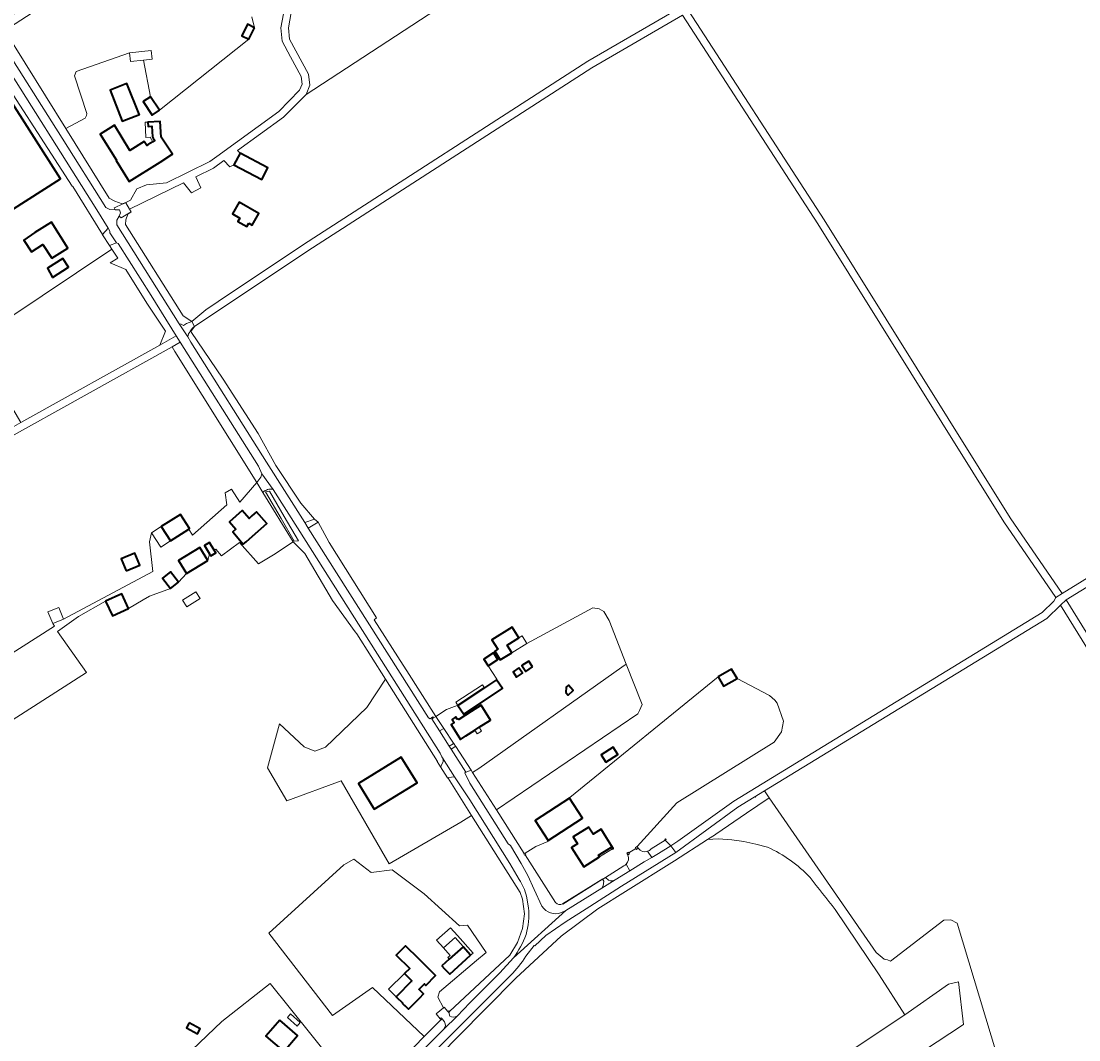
# Model space of a CAD drawing. Header units: metres. Extents: x 200176 to 205485, y 394066 to 399855.
# Tile 223 of 230: x 203496 to 203917, y 397611 to 398017. Entities that reach past the tile are written whole.
import ezdxf
from ezdxf.enums import TextEntityAlignment as Align

# ---------------------------------------------------------------- set-up
doc = ezdxf.new("R2010")
doc.units = ezdxf.units.M
doc.layers.get('0').update_dxf_attribs({"lineweight": 25})
for name, color, linetype, lineweight in [('B-WE-GR-BOS_GEMENGD-GV', 40, 'Continuous', 13), ('B-WE-GR-BOS_LOOF-GV', 40, 'Continuous', 13), ('B-WE-GR-BOS_NAALD-GV', 40, 'Continuous', 13), ('B-WE-GR-BOUWLAND-GV', 80, 'Continuous', 13), ('B-WE-GR-GRAS-GV', 60, 'Continuous', 13), ('B-WE-GW-TALUD_KRUIN-G', 90, 'Continuous', 18), ('B-WE-IE-MEUBILAIR_WEGMEUBILAIR-S', 7, 'Continuous', 25), ('B-WE-IE-TERREINAFSCHEIDING_KUNSTMATIG_HEKWERK-G', 20, 'IE-TERREINAFSCHEIDING-KUNSTMATIG', 18), ('B-WE-IE-TERREINAFSCHEIDING_KUNSTMATIG_MUUR-GV', 90, 'Continuous', 18), ('B-WE-OG-BEBOUWING-GV', 7, 'Continuous', 35), ('B-WE-OG-BEBOUWING-T18', 10, 'Continuous', 18), ('B-WE-OG-BEBOUWING_BASSIN-GV', 7, 'Continuous', 35), ('B-WE-OG-BEBOUWING_LUIFEL-GV', 7, 'Continuous', 18), ('B-WE-OG-BEBOUWING_SCHUUR-GV', 7, 'Continuous', 35), ('B-WE-OG-TERREIN_ERF-GV', 7, 'Continuous', 18), ('B-WE-OG-TOPOGRAFIE-T18', 10, 'Continuous', 18), ('B-WE-OG-WEG-GV', 7, 'Continuous', 18), ('B-WE-VH-VERHARDING_ASFALT-GV', 252, 'Continuous', 18), ('B-WE-VH-VERHARDING_BETONSTRAATSTEEN-GV', 252, 'Continuous', 18), ('B-WE-VH-VERHARDING_FUNDERING_ZAND-GV', 7, 'Continuous', 18), ('B-WE-VH-VERHARDING_HALFVERHARDING_GRIND-GV', 252, 'Continuous', 18), ('B-WE-VH-VERHARDING_STRAATBAKSTEEN-GV', 252, 'Continuous', 18)]:
    doc.layers.add(name, color=color, linetype=linetype, lineweight=lineweight)
doc.styles.add('NLCS-ISO-M20-T18', font='NLCS-ISO.ttf', dxfattribs={"height": 0.036})
doc.linetypes.add('IE-TERREINAFSCHEIDING-KUNSTMATIG', pattern='A,4,[82,NLCS.shx,S=0.75,R=90,X=0,Y=0],4,-2', length=10)

# ---------------------------------------------------------------- blocks, each defined once
blk = doc.blocks.new('SIE-WEG_SLAGBOOM-SO')
at = {"linetype": 'ByBlock', "lineweight": 18}
h = blk.add_hatch(color=0, dxfattribs=at)
h.dxf.hatch_style = 1
h.paths.add_polyline_path([(0, 0.5), (-1, 0.5), (-2, -0.5), (-1, -0.5)])
h.paths.add_polyline_path([(2, 0.5), (1, 0.5), (0, -0.5), (1, -0.5)])
at = {"color": 0, "linetype": 'ByBlock', "lineweight": 18}
blk.add_lwpolyline([(-2, 0.5), (2, 0.5), (2, -0.5), (-2, -0.5)], close=True, dxfattribs=at)
for points in [[(-2, -0.5), (-1, 0.5)], [(-1, -0.5), (0, 0.5)], [(0, -0.5), (1, 0.5)], [(1, -0.5), (2, 0.5)]]:
    blk.add_lwpolyline(points, dxfattribs=at)

msp = doc.modelspace()

# ---------------------------------------------------------------- linework, layer by layer
at = {"layer": 'B-WE-GR-BOS_GEMENGD-GV', "flags": 128}
for points in [[(203747.048, 397687.348), (203752.673, 397690.836), (203754.891, 397688.596), (203757.661, 397690.382), (203780.005, 397706.427), (203902.806, 397781.432), (203907.414, 397785.937), (203908.256, 397787.421), (203887.546, 397817.535), (203813.429, 397936.148), (203759.566, 398019.225), (203723.426, 397998.37), (203610.343, 397925.416), (203565.238, 397895.339), (203563.805, 397893.404), (203576.698, 397874.35), (203590.595, 397852.762), (203597.633, 397839.948), (203607.571, 397824.998), (203613.006, 397818.58), (203614.421, 397817.386), (203618.914, 397809.312), (203637.73, 397779.329), (203636.853, 397778.578), (203648.293, 397760.476), (203649.777, 397758.247), (203661.366, 397740.086), (203665.557, 397742.812), (203669.895, 397744.513), (203670.173, 397744.457), (203680.722, 397751.458), (203685.568, 397754.675), (203685.624, 397754.953), (203682.227, 397760.201), (203680.481, 397762.847), (203684.303, 397765.369), (203684.778, 397766.146), (203686.001, 397766.91), (203683.676, 397770.637), (203691.749, 397775.674), (203694.409, 397771.411), (203689.759, 397768.51), (203691.657, 397765.468), (203697.601, 397769.176), (203723.931, 397783.392), (203726.373, 397782.928), (203728.279, 397781.818), (203730.405, 397778.347), (203737.207, 397760.932), (203743.469, 397744.898), (203742.508, 397742.427), (203741.745, 397741.116), (203685.505, 397702.881), (203696.527, 397685.475), (203696.869, 397685.694), (203696.919, 397685.616), (203701.199, 397688.345), (203705.972, 397690.341), (203706.114, 397690.673), (203700.933, 397698.613), (203714.6, 397707.53)], [(203431.551, 397726.452), (203509.495, 397775.974), (203508.765, 397777.054), (203513.082, 397778.807), (203548.597, 397797.784), (203547.257, 397809.545), (203548.172, 397813.229), (203552.026, 397815.688), (203559.643, 397820.548), (203563.277, 397814.853), (203562.95, 397814.645), (203564.473, 397812.257), (203578.125, 397824.3), (203577.513, 397829.129), (203579.972, 397830.633), (203583.301, 397825.386), (203590.065, 397833.23), (203557.4, 397885.354), (203556.278, 397887.22), (203488.678, 397849.577)], [(203648.827, 397604.637), (203656.715, 397612.617), (203636.122, 397632.125), (203620.201, 397621.035), (203594.828, 397653.859), (203624.734, 397681.053), (203628.725, 397683.23), (203635.606, 397677.923), (203643.945, 397679.097), (203656.683, 397669.473), (203670.771, 397656.757), (203673.995, 397657.046), (203681.346, 397646.066), (203677.553, 397642.899), (203662.741, 397630.439), (203662.155, 397628.282), (203664.35, 397624.116), (203664.699, 397624.405), (203666.159, 397622.599), (203666.536, 397622.911), (203666.813, 397622.576), (203690.813, 397645.022), (203693.899, 397650.049), (203695.857, 397655.652), (203696.692, 397661.504), (203695.927, 397667.311), (203694.875, 397669.974), (203675.594, 397700.643), (203671.354, 397697.992), (203642.797, 397681.467), (203623.712, 397714.518), (203601.96, 397706.464), (203594.308, 397719.695), (203599.127, 397737.181), (203608.975, 397728.035), (203613.18, 397726.256), (203617.367, 397727.901), (203633.806, 397743.679), (203641.299, 397754.977), (203629.857, 397772.966), (203629.228, 397773.741), (203620.199, 397786.292), (203609.163, 397804.945), (203604.585, 397809.549), (203596.715, 397804.494), (203590.671, 397800.837), (203583.113, 397809.385), (203576.042, 397804.043), (203573.69, 397806.684), (203573.089, 397806.277), (203573.726, 397805.225), (203571.724, 397804.012), (203571.189, 397804.894), (203570.519, 397802.117), (203562.025, 397796.986), (203558.887, 397793.546), (203555.708, 397791.019), (203547.379, 397787.957), (203544.843, 397786.489), (203538.995, 397783.031), (203532.556, 397780.082), (203529.853, 397785.977), (203518.979, 397779.867), (203510.707, 397773.961), (203522.175, 397757.655), (203443.662, 397707.274)], [(203714.6, 397707.53), (203714.658, 397707.807), (203773.764, 397755.898), (203779.142, 397758.94), (203781.289, 397755.144), (203794.21, 397748.488), (203796.41, 397746.576), (203797.279, 397745.36), (203799.757, 397738.239), (203798.995, 397733.951), (203796.079, 397729.892), (203757.31, 397705.702), (203741.552, 397688.288), (203741.957, 397687.593)], [(203564.345, 397607.439), (203576.174, 397618.672), (203595.332, 397633.781), (203619.646, 397603.536)]]:
    msp.add_lwpolyline(points, dxfattribs=at)
for points in [[(203537.962, 397798.124), (203536.05, 397802.846), (203541.499, 397805.053), (203543.411, 397800.331)], [(203752.673, 397690.836), (203752.502, 397691.119), (203752.87, 397691.341), (203753.041, 397691.058)], [(203563.159, 397618.099), (203567.544, 397615.758), (203566.483, 397613.771), (203562.099, 397616.112)]]:
    msp.add_lwpolyline(points, close=True, dxfattribs=at)
at = {"layer": 'B-WE-GR-BOS_GEMENGD-GV'}
for points in [[(203741.957, 397687.593, 0.335106), (203745.683, 397686.417)], [(203745.683, 397686.417, 0.1297209), (203747.048, 397687.348)]]:
    msp.add_lwpolyline(points, format="xyb", dxfattribs=at)
at = {"layer": 'B-WE-GR-BOS_LOOF-GV', "flags": 128}
for points in [[(203729.9, 398066.272), (203609.661, 397987.725), (203600.744, 397978.662), (203582.418, 397965.351), (203583.372, 397964.36), (203594.482, 397958.446), (203592.013, 397953.807), (203580.903, 397959.721), (203579.312, 397958.877), (203576.959, 397961.386), (203572.85, 397958.401), (203565.809, 397954.96), (203567.703, 397950.577), (203564.087, 397948.55), (203560.819, 397952.521), (203539.38, 397942.043), (203539.972, 397941.038), (203540.004, 397940.984), (203538.739, 397940.071), (203537.954, 397937.825), (203537.759, 397935.949), (203560.715, 397899.516), (203564.218, 397897.294), (203569.79, 397902.007), (203574.683, 397905.254), (203608.698, 397927.925), (203721.862, 398000.931), (203757.913, 398021.735)], [(203489.73, 398013.189), (203514.033, 397974.106), (203521.692, 397978.321), (203522.275, 397979.322), (203522.417, 397980.107), (203517.392, 397995.178), (203518.141, 397996.871), (203539.399, 398004.244), (203547.96, 398005.149), (203548.325, 398001.698), (203544.966, 398001.343), (203547.736, 397986.8), (203551.309, 397981.414), (203586.84, 398009.697), (203584.062, 398011.097), (203586.374, 398015.685), (203589.152, 398014.285), (203588.069, 398018.622)]]:
    msp.add_lwpolyline(points, dxfattribs=at)
for points in [[(203586.909, 397936.464), (203586.117, 397935.081), (203582.537, 397937.129), (203583.329, 397938.513), (203580.341, 397940.223), (203582.964, 397944.807), (203590.807, 397940.319), (203588.184, 397935.735)], [(203531.644, 397920.74), (203534.76, 397922.568), (203532.381, 397926.181), (203490.46, 397898.056), (203483.628, 397894.053), (203477.364, 397888.711), (203490.603, 397866.443), (203496.124, 397857.157), (203551.382, 397887.927), (203553.744, 397893.46), (203546.25, 397904.617), (203537.861, 397917.976)]]:
    msp.add_lwpolyline(points, close=True, dxfattribs=at)
at = {"layer": 'B-WE-GR-BOS_NAALD-GV', "flags": 128}
for points in [[(203950.345, 398068.973), (203947.658, 398073.13), (203914.768, 398122.06), (203760.368, 398023.503), (203815.96, 397937.759), (203890.055, 397819.181), (203910.77, 397789.059), (203955.168, 397816.33), (204042.547, 397871.557), (204064.986, 397889.799), (204021.268, 397958.916), (203990.711, 398006.533)], [(203807.654, 397594.423), (203809.777, 397590.352), (203821.09, 397573.708), (203855, 397596.5), (203855.5, 397607), (203871.5, 397617.5), (203869.5, 397634.5), (203865.5, 397633.5), (203848.103, 397621.315)]]:
    msp.add_lwpolyline(points, close=True, dxfattribs=at)
for points in [[(203956.755, 397813.784), (203912.34, 397786.503), (203983.848, 397671.01)], [(203981.717, 397668.753), (203910.136, 397784.364), (203904.66, 397779.049), (203792.298, 397710.42), (203794.141, 397707.747), (203836.679, 397646.057), (203839.901, 397643.464), (203841.159, 397643.162), (203842.462, 397642.69), (203863.712, 397658.993), (203866.495, 397659.093), (203868.913, 397657.829), (203889.27, 397590.586)]]:
    msp.add_lwpolyline(points, dxfattribs=at)
at = {"layer": 'B-WE-GR-BOUWLAND-GV', "flags": 128}
for points in [[(203793.471, 397688.07), (203788.728, 397689.259), (203783.977, 397690.297), (203779.209, 397691.032), (203773.821, 397691.31), (203769.595, 397691.087), (203756.422, 397682.6), (203736.934, 397670.349), (203725.86, 397663.479), (203711.211, 397652.59), (203693.204, 397635.946), (203669.91, 397612.38), (203645.223, 397587.144), (203626.098, 397564.555), (203603.1, 397536.433)], [(203603.1, 397536.433), (203608.971, 397528.275), (203613.099, 397522.315), (203647.64, 397471.457), (203653.465, 397463.439), (203676.685, 397479.382), (203759.973, 397533.686), (203773.262, 397542.124), (203759.809, 397562.359), (203759.692, 397562.536), (203807.654, 397594.423), (203848.103, 397621.315), (203837.917, 397637.223), (203820.418, 397663.297)]]:
    msp.add_lwpolyline(points, dxfattribs=at)
at = {"layer": 'B-WE-GR-BOUWLAND-GV'}
for points in [[(203810.435, 397676.015, 0.0942278), (203793.471, 397688.07)], [(203820.418, 397663.297, -0.0118109), (203810.435, 397676.015)]]:
    msp.add_lwpolyline(points, format="xyb", dxfattribs=at)
at = {"layer": 'B-WE-GR-GRAS-GV', "flags": 128}
for points in [[(203707.484, 398101.911), (203663.839, 398083.855), (203662.868, 398083.947), (203662.279, 398084.29), (203646.913, 398114.322), (203601.201, 398085.232), (203605.478, 398078.572), (203599.007, 398074.416), (203604.287, 398064.319), (203603.914, 398058.136), (203603.102, 398051.699), (203605.465, 398045.546), (203605.61, 398031.042), (203602.657, 398014.283), (203603.103, 398009.766), (203610.639, 397995.766), (203611.15, 397991.394), (203609.661, 397987.725), (203729.9, 398066.272)], [(203606.688, 397809.985), (203601.009, 397819.687), (203595.101, 397829.78), (203593.51, 397829.448), (203599.69, 397818.913), (203604.969, 397809.914)], [(203737.207, 397760.932), (203735.449, 397759.651), (203678.506, 397719.435), (203675.987, 397717.717), (203685.505, 397702.881), (203741.745, 397741.116), (203742.508, 397742.427), (203743.469, 397744.898)]]:
    msp.add_lwpolyline(points, close=True, dxfattribs=at)
for points in [[(203889.27, 397590.586), (203868.913, 397657.829), (203866.495, 397659.093), (203863.712, 397658.993), (203842.462, 397642.69), (203841.159, 397643.162), (203839.901, 397643.464), (203836.679, 397646.057), (203794.141, 397707.747), (203785.057, 397701.591), (203772.864, 397693.194), (203772.717, 397693.098), (203769.595, 397691.087), (203773.821, 397691.31), (203779.209, 397691.032), (203783.977, 397690.297), (203788.728, 397689.259), (203793.471, 397688.07)], [(203820.418, 397663.297), (203837.917, 397637.223), (203848.103, 397621.315), (203865.5, 397633.5), (203869.5, 397634.5), (203871.5, 397617.5), (203855.5, 397607)]]:
    msp.add_lwpolyline(points, dxfattribs=at)
at = {"layer": 'B-WE-GR-GRAS-GV'}
for points in [[(203793.471, 397688.07, -0.0942278), (203810.435, 397676.015)], [(203810.435, 397676.015, 0.0118109), (203820.418, 397663.297)]]:
    msp.add_lwpolyline(points, format="xyb", dxfattribs=at)
at = {"layer": 'B-WE-GW-TALUD_KRUIN-G', "flags": 128}
msp.add_lwpolyline([(203595.101, 397829.78), (203593.51, 397829.448), (203599.69, 397818.913), (203604.969, 397809.914), (203606.688, 397809.985)], dxfattribs=at)
at = {"layer": 'B-WE-IE-TERREINAFSCHEIDING_KUNSTMATIG_HEKWERK-G', "flags": 128}
for points in [[(203592.491, 397829.287), (203590.065, 397833.23)], [(203592.491, 397829.287), (203604.585, 397809.549)], [(203629.857, 397772.966), (203641.299, 397754.977)], [(203663.168, 397720.032), (203661.833, 397722.109), (203662.003, 397722.216), (203641.299, 397754.977)], [(203664.594, 397735.302), (203668.393, 397729.46)], [(203668.279, 397729.242), (203668.461, 397729.356)], [(203668.393, 397729.46), (203668.461, 397729.356)], [(203668.461, 397729.356), (203668.513, 397729.276)], [(203669.188, 397728.266), (203669.235, 397728.194)], [(203669.235, 397728.194), (203669.308, 397728.081)], [(203669.308, 397728.081), (203675.384, 397718.657)], [(203665.984, 397715.649), (203663.168, 397720.032)], [(203666.365, 397715.741), (203665.984, 397715.649)], [(203675.594, 397700.643), (203666.266, 397715.545), (203666.109, 397715.455), (203665.984, 397715.649)], [(203752.673, 397690.836), (203747.048, 397687.348)], [(203696.904, 397684.962), (203709.011, 397666.016)], [(203737.867, 397684.863), (203737.825, 397684.963)], [(203728.87, 397676), (203736.271, 397680.629)], [(203711.84, 397665.443), (203727.803, 397675.443), (203727.856, 397675.358)], [(203727.728, 397675.278), (203711.89, 397665.357), (203711.84, 397665.443)], [(203727.856, 397675.358), (203727.728, 397675.278)]]:
    msp.add_lwpolyline(points, dxfattribs=at)
at = {"layer": 'B-WE-IE-TERREINAFSCHEIDING_KUNSTMATIG_HEKWERK-G'}
for points in [[(203745.683, 397686.417, -0.335106), (203741.957, 397687.593)], [(203747.048, 397687.348, -0.1297209), (203745.683, 397686.417)], [(203737.153, 397681.286, -0.0814753), (203736.271, 397680.629)], [(203737.867, 397684.863, -0.2927578), (203737.153, 397681.286)], [(203709.011, 397666.016, 0.3390413), (203711.84, 397665.443)]]:
    msp.add_lwpolyline(points, format="xyb", dxfattribs=at)
at = {"layer": 'B-WE-IE-TERREINAFSCHEIDING_KUNSTMATIG_MUUR-GV', "flags": 128}
for points in [[(203752.673, 397690.836), (203753.041, 397691.058), (203752.87, 397691.341), (203752.502, 397691.119)], [(203696.919, 397685.616), (203696.869, 397685.694), (203696.527, 397685.475), (203696.334, 397685.351), (203696.677, 397684.816), (203696.904, 397684.962), (203697.212, 397685.159)], [(203737.825, 397684.963), (203738.508, 397685.388), (203738.268, 397685.773), (203738.083, 397686.07), (203737.401, 397685.645)], [(203741.038, 397687.574), (203741.263, 397687.189), (203741.957, 397687.593), (203741.552, 397688.288), (203740.858, 397687.883)], [(203711.84, 397665.443), (203711.89, 397665.357), (203727.728, 397675.278), (203727.856, 397675.358), (203727.803, 397675.443)], [(203666.813, 397622.576), (203666.536, 397622.911), (203666.159, 397622.599), (203666.32, 397622.405), (203666.471, 397622.222), (203666.848, 397622.534)], [(203663.117, 397619.732), (203663.426, 397619.407), (203663.468, 397619.363), (203663.837, 397619.714), (203663.644, 397619.917), (203663.486, 397620.083)]]:
    msp.add_lwpolyline(points, close=True, dxfattribs=at)
at = {"layer": 'B-WE-OG-BEBOUWING-GV', "flags": 128}
for points in [[(203589.152, 398014.285), (203586.374, 398015.685), (203584.062, 398011.097), (203586.84, 398009.697)], [(203425.041, 397970.322), (203457.45, 397919.461), (203511.823, 397954.082), (203479.374, 398004.952)], [(203531.88, 397974.549), (203527.618, 397971.934), (203534.119, 397961.527), (203534.025, 397961.469), (203539.173, 397953.078), (203551.589, 397960.696), (203556.264, 397963.86), (203556.465, 397963.996), (203551.952, 397970.664), (203551.583, 397976.968), (203546.686, 397976.681), (203546.784, 397974.998), (203548.278, 397975.085), (203548.527, 397970.83), (203548.813, 397970.372), (203549.445, 397969.359), (203548.664, 397968.872), (203546.829, 397967.729), (203546.219, 397967.349), (203545.241, 397968.943), (203539.536, 397965.443), (203533.383, 397975.471)], [(203583.372, 397964.36), (203580.903, 397959.721), (203592.013, 397953.807), (203594.482, 397958.446)], [(203586.909, 397936.464), (203588.184, 397935.735), (203590.807, 397940.319), (203582.964, 397944.807), (203580.341, 397940.223), (203583.329, 397938.513), (203582.537, 397937.129), (203586.117, 397935.081)], [(203508.385, 397922.486), (203514.834, 397926.571), (203508.304, 397936.878), (203501.714, 397932.703), (203497.212, 397929.763), (203500.276, 397925.071), (203504.778, 397928.01)], [(203508.706, 397914.894), (203515.013, 397918.919), (203512.773, 397922.429), (203506.751, 397918.586)], [(203552.026, 397815.688), (203555.66, 397809.993), (203562.95, 397814.645), (203563.277, 397814.853), (203559.643, 397820.548)], [(203585.815, 397809.667), (203588.279, 397811.849), (203594.043, 397816.953), (203589.97, 397821.553), (203588.098, 397819.896), (203587.035, 397818.955), (203584.284, 397822.062), (203579.239, 397817.594), (203581.673, 397814.66), (203580.501, 397813.564), (203584.608, 397808.618)], [(203573.089, 397806.277), (203571.255, 397809.304), (203569.253, 397808.091), (203571.189, 397804.894), (203571.724, 397804.012), (203573.726, 397805.225)], [(203537.962, 397798.124), (203543.411, 397800.331), (203541.499, 397805.053), (203536.05, 397802.846)], [(203570.519, 397802.117), (203567.36, 397807.347), (203558.866, 397802.216), (203562.025, 397796.986)], [(203529.853, 397785.977), (203532.556, 397780.082), (203538.995, 397783.031), (203536.292, 397788.926)], [(203691.657, 397765.468), (203689.759, 397768.51), (203694.409, 397771.411), (203691.749, 397775.674), (203683.676, 397770.637), (203686.001, 397766.91), (203684.778, 397766.146), (203687.01, 397762.568)], [(203684.303, 397765.369), (203680.481, 397762.847), (203682.227, 397760.201), (203686.049, 397762.724)], [(203699.868, 397759.785), (203698.386, 397762.118), (203695.649, 397760.38), (203697.131, 397758.046)], [(203694.388, 397759.404), (203692.08, 397757.864), (203693.498, 397755.738), (203695.807, 397757.278)], [(203670.173, 397744.457), (203672.508, 397740.938), (203687.903, 397751.156), (203685.568, 397754.675), (203680.722, 397751.458)], [(203713.126, 397749.634), (203714.01, 397748.611), (203716.059, 397750.381), (203714.174, 397752.564), (203713.226, 397751.745)], [(203675.469, 397742.071), (203670.445, 397738.824), (203670.201, 397739.201), (203669.907, 397739.011), (203669.342, 397739.884), (203667.856, 397738.923), (203668.66, 397737.68), (203667.401, 397736.865), (203671.207, 397730.983), (203673.306, 397732.341), (203676.831, 397734.621), (203678.636, 397735.786), (203683.126, 397738.648), (203679.375, 397744.552)], [(203636.743, 397703.139), (203653.902, 397713.722), (203647.605, 397723.932), (203630.526, 397713.398)], [(203706.114, 397690.673), (203719.782, 397699.59), (203714.6, 397707.53), (203700.933, 397698.613)], [(203729.344, 397691.798), (203727.192, 397695.265), (203723.961, 397693.232), (203722.427, 397695.675), (203722.248, 397695.959), (203716.054, 397692.114), (203717.774, 397689.343), (203715.43, 397687.866), (203720.231, 397680.232), (203726.513, 397684.157), (203726.089, 397684.836), (203731.331, 397688.089), (203731.751, 397687.408), (203731.981, 397687.55)], [(203654.719, 397631.444), (203654.698, 397631.465), (203656.805, 397633.6), (203656.826, 397633.58), (203657.367, 397633.045), (203661.23, 397636.96), (203654.524, 397643.578), (203649.294, 397648.739), (203645.604, 397645), (203650.984, 397639.726), (203648.907, 397637.705), (203651.828, 397634.822), (203645.613, 397628.464), (203648.212, 397625.902), (203648.092, 397625.781), (203648.946, 397624.938), (203649.066, 397625.059), (203650.518, 397623.626), (203654.966, 397628.135), (203656.499, 397629.688)], [(203663.756, 397640.854), (203664.839, 397639.662), (203666.856, 397637.442), (203675.209, 397645.032), (203672.2, 397648.4), (203666.72, 397643.503)], [(203563.159, 397618.099), (203562.099, 397616.112), (203566.483, 397613.771), (203567.544, 397615.758)], [(203599.203, 397619.146), (203593.697, 397612.748), (203600.761, 397606.67), (203606.266, 397613.069)]]:
    msp.add_lwpolyline(points, close=True, dxfattribs=at)
at = {"layer": 'B-WE-OG-BEBOUWING_BASSIN-GV', "flags": 128}
msp.add_lwpolyline([(203543.262, 397979.834), (203538.284, 397992.052), (203531.705, 397989.371), (203536.424, 397977.048), (203543.281, 397979.786)], close=True, dxfattribs=at)
at = {"layer": 'B-WE-OG-BEBOUWING_LUIFEL-GV', "flags": 128}
for points in [[(203544.966, 398001.343), (203548.325, 398001.698), (203547.96, 398005.149), (203539.399, 398004.244), (203539.764, 398000.793)], [(203548.527, 397970.83), (203548.278, 397975.085), (203546.784, 397974.998), (203546.686, 397976.681), (203545.553, 397976.615), (203545.904, 397970.615), (203547.519, 397970.709), (203548.664, 397968.872), (203549.445, 397969.359), (203548.813, 397970.372)], [(203548.172, 397813.229), (203551.806, 397807.534), (203555.66, 397809.993), (203552.026, 397815.688)], [(203560.518, 397786.366), (203562.192, 397783.732), (203567.489, 397787.096), (203565.815, 397789.731)], [(203513.082, 397778.807), (203511.195, 397783.468), (203506.878, 397781.715), (203508.765, 397777.054)], [(203695.703, 397772.218), (203694.409, 397771.411), (203689.759, 397768.51), (203691.657, 397765.468), (203697.601, 397769.176)], [(203670.173, 397744.457), (203680.722, 397751.458), (203679.887, 397752.716), (203669.338, 397745.715)], [(203676.831, 397734.621), (203677.768, 397733.146), (203679.581, 397734.297), (203678.636, 397735.786)], [(203731.331, 397688.089), (203726.089, 397684.836), (203726.513, 397684.157), (203731.751, 397687.408)], [(203669.096, 397652.096), (203672.294, 397648.483), (203672.2, 397648.4), (203675.209, 397645.032), (203676.191, 397645.909), (203669.968, 397652.875), (203667.171, 397656.007), (203661.635, 397651.061), (203664.397, 397647.938)], [(203669.096, 397652.096), (203664.397, 397647.938), (203667.006, 397644.989), (203666.104, 397644.191), (203666.72, 397643.503), (203672.2, 397648.4), (203672.294, 397648.483)], [(203651.828, 397634.822), (203648.907, 397637.705), (203642.533, 397631.501), (203645.613, 397628.464)], [(203602.226, 397620.219), (203606.135, 397616.856), (203607.378, 397618.3), (203603.469, 397621.664)]]:
    msp.add_lwpolyline(points, close=True, dxfattribs=at)
at = {"layer": 'B-WE-OG-BEBOUWING_SCHUUR-GV', "flags": 128}
for points in [[(203551.309, 397981.414), (203547.736, 397986.8), (203544.826, 397984.869), (203548.399, 397979.484)], [(203558.887, 397793.546), (203555.642, 397797.628), (203552.463, 397795.101), (203555.708, 397791.019)], [(203773.764, 397755.898), (203775.911, 397752.102), (203781.289, 397755.144), (203779.142, 397758.94)], [(203728.986, 397721.923), (203733.806, 397724.915), (203732.001, 397727.823), (203727.181, 397724.831)]]:
    msp.add_lwpolyline(points, close=True, dxfattribs=at)
at = {"layer": 'B-WE-OG-TERREIN_ERF-GV', "flags": 128}
for points in [[(203588.069, 398018.622), (203589.152, 398014.285), (203586.84, 398009.697), (203551.309, 397981.414), (203547.736, 397986.8), (203544.966, 398001.343), (203548.325, 398001.698), (203547.96, 398005.149), (203539.399, 398004.244), (203518.141, 397996.871), (203517.392, 397995.178), (203522.417, 397980.107), (203522.275, 397979.322), (203521.692, 397978.321), (203514.033, 397974.106), (203531.239, 397946.435), (203533.527, 397945.173), (203536.418, 397944.175), (203537.851, 397944.635), (203539.777, 397945.576), (203542.213, 397950.164), (203546.061, 397951.696), (203554.101, 397952.577), (203571.298, 397960.982), (203574.148, 397963.052), (203598.78, 397980.943), (203607.105, 397989.405), (203608.081, 397991.81), (203607.726, 397994.849), (203603.514, 398002.673), (203600.176, 398008.873), (203599.643, 398014.281), (203601.182, 398022.63)], [(203490.46, 397898.056), (203532.381, 397926.181), (203531.426, 397927.63), (203528.601, 397931.875), (203528.575, 397931.917), (203516.84, 397951.104), (203516.47, 397951.224), (203481.688, 398004.766)], [(203443.662, 397707.274), (203522.175, 397757.655), (203510.707, 397773.961), (203518.979, 397779.867), (203529.853, 397785.977), (203536.292, 397788.926), (203538.995, 397783.031), (203544.843, 397786.489), (203547.379, 397787.957), (203555.708, 397791.019), (203558.887, 397793.546), (203562.025, 397796.986), (203558.866, 397802.216), (203567.36, 397807.347), (203570.519, 397802.117), (203571.189, 397804.894), (203569.253, 397808.091), (203571.255, 397809.304), (203573.089, 397806.277), (203573.69, 397806.684), (203576.042, 397804.043), (203583.113, 397809.385), (203590.671, 397800.837), (203596.715, 397804.494), (203604.585, 397809.549), (203592.491, 397829.287), (203590.065, 397833.23), (203583.301, 397825.386), (203579.972, 397830.633), (203577.513, 397829.129), (203578.125, 397824.3), (203564.473, 397812.257), (203562.95, 397814.645), (203555.66, 397809.993), (203552.026, 397815.688), (203548.172, 397813.229), (203547.257, 397809.545), (203548.597, 397797.784), (203513.082, 397778.807), (203508.765, 397777.054), (203509.495, 397775.974), (203431.551, 397726.452)], [(203737.867, 397684.863), (203737.825, 397684.963), (203737.401, 397685.645), (203738.083, 397686.07), (203738.268, 397685.773), (203741.038, 397687.574), (203740.858, 397687.883), (203741.552, 397688.288), (203757.31, 397705.702), (203796.079, 397729.892), (203798.995, 397733.951), (203799.757, 397738.239), (203797.279, 397745.36), (203796.41, 397746.576), (203794.21, 397748.488), (203781.289, 397755.144), (203779.142, 397758.94), (203773.764, 397755.898)], [(203773.764, 397755.898), (203714.658, 397707.807), (203714.6, 397707.53), (203719.782, 397699.59), (203706.114, 397690.673), (203705.972, 397690.341), (203701.199, 397688.345), (203696.919, 397685.616), (203697.212, 397685.159), (203696.904, 397684.962), (203709.011, 397666.016)], [(203711.84, 397665.443), (203727.803, 397675.443), (203727.856, 397675.358), (203728.87, 397676), (203736.271, 397680.629)], [(203619.646, 397603.536), (203595.332, 397633.781), (203576.174, 397618.672), (203564.345, 397607.439)]]:
    msp.add_lwpolyline(points, dxfattribs=at)
for points in [[(203425.041, 397970.322), (203479.374, 398004.952), (203511.823, 397954.082), (203457.45, 397919.461)], [(203543.262, 397979.834), (203543.281, 397979.786), (203536.424, 397977.048), (203531.705, 397989.371), (203538.284, 397992.052)], [(203551.589, 397960.696), (203539.173, 397953.078), (203534.025, 397961.469), (203534.119, 397961.527), (203527.618, 397971.934), (203531.88, 397974.549), (203533.383, 397975.471), (203539.536, 397965.443), (203545.241, 397968.943), (203546.219, 397967.349), (203546.829, 397967.729), (203548.664, 397968.872), (203549.445, 397969.359), (203548.813, 397970.372), (203548.527, 397970.83), (203548.278, 397975.085), (203546.784, 397974.998), (203546.686, 397976.681), (203551.583, 397976.968), (203551.952, 397970.664), (203556.465, 397963.996), (203556.264, 397963.86)], [(203501.714, 397932.703), (203508.304, 397936.878), (203514.834, 397926.571), (203508.385, 397922.486), (203504.778, 397928.01), (203500.276, 397925.071), (203497.212, 397929.763)], [(203506.751, 397918.586), (203512.773, 397922.429), (203515.013, 397918.919), (203508.706, 397914.894)], [(203588.279, 397811.849), (203585.815, 397809.667), (203584.608, 397808.618), (203580.501, 397813.564), (203581.673, 397814.66), (203579.239, 397817.594), (203584.284, 397822.062), (203587.035, 397818.955), (203588.098, 397819.896), (203589.97, 397821.553), (203594.043, 397816.953)], [(203675.987, 397717.717), (203678.506, 397719.435), (203735.449, 397759.651), (203737.207, 397760.932), (203730.405, 397778.347), (203728.279, 397781.818), (203726.373, 397782.928), (203723.931, 397783.392), (203697.601, 397769.176), (203691.657, 397765.468), (203687.01, 397762.568), (203684.778, 397766.146), (203684.303, 397765.369), (203686.049, 397762.724), (203682.227, 397760.201), (203685.624, 397754.953), (203685.568, 397754.675), (203687.903, 397751.156), (203672.508, 397740.938), (203670.173, 397744.457), (203669.895, 397744.513), (203665.557, 397742.812), (203661.366, 397740.086), (203664.594, 397735.302), (203668.393, 397729.46), (203668.461, 397729.356), (203668.513, 397729.276), (203669.188, 397728.266), (203669.235, 397728.194), (203669.308, 397728.081), (203675.384, 397718.657)], [(203699.868, 397759.785), (203697.131, 397758.046), (203695.649, 397760.38), (203698.386, 397762.118)], [(203694.388, 397759.404), (203695.807, 397757.278), (203693.498, 397755.738), (203692.08, 397757.864)], [(203641.299, 397754.977), (203633.806, 397743.679), (203617.367, 397727.901), (203613.18, 397726.256), (203608.975, 397728.035), (203599.127, 397737.181), (203594.308, 397719.695), (203601.96, 397706.464), (203623.712, 397714.518), (203642.797, 397681.467), (203671.354, 397697.992), (203675.594, 397700.643), (203666.266, 397715.545), (203666.109, 397715.455), (203665.984, 397715.649), (203663.168, 397720.032), (203661.833, 397722.109), (203662.003, 397722.216)], [(203713.126, 397749.634), (203713.226, 397751.745), (203714.174, 397752.564), (203716.059, 397750.381), (203714.01, 397748.611)], [(203673.306, 397732.341), (203671.207, 397730.983), (203667.401, 397736.865), (203668.66, 397737.68), (203667.856, 397738.923), (203669.342, 397739.884), (203669.907, 397739.011), (203670.201, 397739.201), (203670.445, 397738.824), (203675.469, 397742.071), (203679.375, 397744.552), (203683.126, 397738.648), (203678.636, 397735.786), (203676.831, 397734.621)], [(203636.743, 397703.139), (203630.526, 397713.398), (203647.605, 397723.932), (203653.902, 397713.722)], [(203727.192, 397695.265), (203729.344, 397691.798), (203731.981, 397687.55), (203731.751, 397687.408), (203731.331, 397688.089), (203726.089, 397684.836), (203726.513, 397684.157), (203720.231, 397680.232), (203715.43, 397687.866), (203717.774, 397689.343), (203716.054, 397692.114), (203722.248, 397695.959), (203722.427, 397695.675), (203723.961, 397693.232)], [(203663.426, 397619.407), (203663.117, 397619.732), (203661.49, 397621.753), (203664.35, 397624.116), (203662.155, 397628.282), (203662.741, 397630.439), (203677.553, 397642.899), (203681.346, 397646.066), (203673.995, 397657.046), (203670.771, 397656.757), (203656.683, 397669.473), (203643.945, 397679.097), (203635.606, 397677.923), (203628.725, 397683.23), (203624.734, 397681.053), (203594.828, 397653.859), (203620.201, 397621.035), (203636.122, 397632.125), (203656.715, 397612.617)], [(203656.826, 397633.58), (203656.805, 397633.6), (203654.698, 397631.465), (203654.719, 397631.444), (203656.499, 397629.688), (203654.966, 397628.135), (203650.518, 397623.626), (203649.066, 397625.059), (203648.946, 397624.938), (203648.092, 397625.781), (203648.212, 397625.902), (203645.613, 397628.464), (203651.828, 397634.822), (203648.907, 397637.705), (203650.984, 397639.726), (203645.604, 397645), (203649.294, 397648.739), (203654.524, 397643.578), (203661.23, 397636.96), (203657.367, 397633.045)], [(203664.839, 397639.662), (203663.756, 397640.854), (203666.72, 397643.503), (203672.2, 397648.4), (203675.209, 397645.032), (203666.856, 397637.442)], [(203599.203, 397619.146), (203606.266, 397613.069), (203600.761, 397606.67), (203593.697, 397612.748)]]:
    msp.add_lwpolyline(points, close=True, dxfattribs=at)
at = {"layer": 'B-WE-OG-TERREIN_ERF-GV'}
for points in [[(203736.271, 397680.629, 0.0814753), (203737.153, 397681.286)], [(203737.153, 397681.286, 0.2927578), (203737.867, 397684.863)], [(203709.011, 397666.016, 0.3390413), (203711.84, 397665.443)]]:
    msp.add_lwpolyline(points, format="xyb", dxfattribs=at)
at = {"layer": 'B-WE-OG-WEG-GV', "flags": 128}
for points in [[(203487.111, 398010.333), (203512.526, 397970.244), (203529.94, 397942.687), (203531.532, 397941.922), (203533.599, 397941.74), (203533.56, 397942.063), (203533.307, 397942.53), (203533.676, 397942.73), (203536.41, 397944.066), (203537.922, 397944.515), (203537.851, 397944.635), (203536.418, 397944.175), (203533.527, 397945.173), (203531.239, 397946.435), (203514.033, 397974.106), (203489.73, 398013.189), (203508.813, 398025.655), (203538.862, 398045.213), (203571.593, 398066.315), (203582.33, 398073.387), (203579.946, 398076.214), (203508.888, 398029.994), (203492.7, 398019.451)], [(203319.378, 397907.949), (203308.662, 397900.362), (203307.964, 397898.397), (203308.057, 397897.58), (203308.454, 397897.066), (203313.102, 397890.373), (203314.185, 397889.28), (203315.504, 397888.588), (203316.797, 397888.21), (203316.997, 397888.091), (203321.054, 397907.067), (203357.243, 397929.73), (203358.535, 397930.505), (203440.791, 397983.095), (203447.328, 397987.181), (203477.081, 398005.529), (203481.688, 398004.766), (203516.47, 397951.224), (203516.84, 397951.104), (203528.575, 397931.917), (203530.898, 397934.428), (203526.373, 397941.767), (203485.662, 398005.991)], [(203562.52, 397891.183), (203563.797, 397889.073), (203593.89, 397841.369), (203609.152, 397817.297), (203613.006, 397818.58), (203607.571, 397824.998), (203597.633, 397839.948), (203590.595, 397852.762), (203576.698, 397874.35), (203563.805, 397893.404), (203565.238, 397895.339)], [(203592.491, 397829.287), (203604.585, 397809.549), (203609.163, 397804.945), (203620.199, 397786.292), (203629.228, 397773.741)], [(203629.228, 397773.741), (203629.857, 397772.966), (203641.299, 397754.977), (203662.003, 397722.216), (203661.833, 397722.109), (203663.168, 397720.032), (203663.417, 397720.416), (203664.306, 397722.122), (203664.291, 397722.888), (203664.057, 397723.618), (203663.777, 397724.07), (203663.09, 397725.47), (203607.218, 397813.735), (203596.553, 397830.411)], [(203694.554, 397675.19), (203690.796, 397681.616), (203674.828, 397706.922), (203668.808, 397716.002), (203666.365, 397715.741), (203665.984, 397715.649), (203666.109, 397715.455), (203666.266, 397715.545), (203675.594, 397700.643), (203694.875, 397669.974), (203695.927, 397667.311), (203696.692, 397661.504), (203695.857, 397655.652), (203693.899, 397650.049), (203690.813, 397645.022), (203666.813, 397622.576), (203666.848, 397622.534), (203666.471, 397622.222), (203666.963, 397620.833)], [(203675.384, 397718.657), (203673.342, 397717.967), (203672.93, 397717.681), (203674.906, 397713.537), (203690.217, 397689.316), (203691.025, 397688.724), (203695.357, 397681.504), (203698.008, 397676.717), (203700.466, 397671.267), (203703.616, 397664.553)], [(203709.011, 397666.016), (203696.904, 397684.962), (203696.677, 397684.816), (203696.334, 397685.351), (203696.527, 397685.475), (203685.505, 397702.881), (203675.987, 397717.717), (203675.384, 397718.657)], [(203645.223, 397587.144), (203669.91, 397612.38), (203693.204, 397635.946), (203711.211, 397652.59), (203725.86, 397663.479), (203736.934, 397670.349), (203756.422, 397682.6), (203769.595, 397691.087), (203772.717, 397693.098), (203772.864, 397693.194), (203785.057, 397701.591), (203794.141, 397707.747), (203792.298, 397710.42), (203781.674, 397703.931), (203756.942, 397685.888), (203735.325, 397672.49), (203722.647, 397664.483), (203712.816, 397658.182), (203705.183, 397652.908), (203700.734, 397648.732), (203700.486, 397648.861), (203697.245, 397644.606)], [(203711.339, 397662.034), (203713.155, 397662.889), (203727.458, 397671.727), (203727.92, 397672.695), (203728.233, 397674.474), (203727.728, 397675.278), (203711.89, 397665.357), (203711.84, 397665.443)], [(203698.305, 397663.848), (203697.486, 397668.553)], [(203669.779, 397620.833), (203674.892, 397626.061), (203681.296, 397632.436), (203686.827, 397638.016), (203692.215, 397644.039)], [(203691.146, 397637.014), (203669.719, 397615.655), (203647.225, 397592.998)], [(203664.779, 397618.458), (203663.837, 397619.714), (203663.468, 397619.363), (203663.426, 397619.407), (203656.715, 397612.617), (203648.827, 397604.637), (203632.659, 397588.524), (203630.009, 397585.883), (203633.083, 397584.479), (203633.748, 397584.39), (203636.47, 397587.229), (203653.118, 397604.161), (203664.544, 397615.633)]]:
    msp.add_lwpolyline(points, dxfattribs=at)
for points in [[(203560.715, 397899.516), (203537.759, 397935.949), (203537.954, 397937.825), (203538.739, 397940.071), (203540.004, 397940.984), (203539.972, 397941.038), (203536.094, 397938.606), (203535.211, 397939.262), (203534.366, 397937.641), (203534.279, 397935.823), (203559.187, 397896.355), (203559.983, 397896.208), (203560.797, 397895.677), (203562.051, 397896.525), (203564.218, 397897.294)], [(203534.133, 397928.675), (203531.426, 397927.63), (203532.381, 397926.181), (203534.76, 397922.568), (203531.644, 397920.74), (203537.861, 397917.976), (203546.25, 397904.617), (203553.744, 397893.46), (203551.382, 397887.927), (203557.986, 397891.604), (203547.93, 397907.624), (203534.782, 397928.404)], [(203559.583, 397889.06), (203556.278, 397887.22), (203557.4, 397885.354), (203590.065, 397833.23), (203591.713, 397835.341), (203591.995, 397836.734), (203590.673, 397839.796)], [(203601.009, 397819.687), (203606.688, 397809.985), (203604.969, 397809.914), (203599.69, 397818.913), (203593.51, 397829.448), (203595.101, 397829.78)], [(203661.366, 397740.086), (203649.777, 397758.247), (203648.293, 397760.476), (203636.853, 397778.578), (203637.73, 397779.329), (203618.914, 397809.312), (203614.421, 397817.386), (203610.545, 397815.101), (203658.446, 397739.551), (203659.033, 397739.199), (203660.143, 397739.933), (203660.423, 397739.564)]]:
    msp.add_lwpolyline(points, close=True, dxfattribs=at)
at = {"layer": 'B-WE-OG-WEG-GV'}
for points in [[(203565.238, 397895.339, 0.1775032), (203562.52, 397891.183)], [(203596.553, 397830.411, 0.2742329), (203592.491, 397829.287)], [(203697.486, 397668.553, 0.0696601), (203694.554, 397675.19)], [(203703.616, 397664.553, 0.363749), (203711.339, 397662.034)], [(203711.84, 397665.443, -0.3390413), (203709.011, 397666.016)], [(203697.272, 397653.251, 0.0886051), (203698.305, 397663.848)], [(203692.215, 397644.039, 0.0810866), (203697.272, 397653.251)], [(203697.245, 397644.606, -0.0475496), (203691.146, 397637.014)], [(203664.544, 397615.633, 0.3416142), (203664.779, 397618.458)], [(203666.963, 397620.833, 0.3096591), (203669.779, 397620.833)]]:
    msp.add_lwpolyline(points, format="xyb", dxfattribs=at)
at = {"layer": 'B-WE-VH-VERHARDING_ASFALT-GV', "flags": 128}
for points in [[(203248.206, 398380.416), (203252.287, 398374.199), (203269.802, 398346.164), (203283.022, 398325.132), (203287.802, 398317.371), (203299.006, 398299.523), (203322.792, 398261.396), (203333.46, 398244.592), (203367.308, 398190.858), (203375.081, 398178.812), (203378.467, 398173.345), (203386.618, 398160.205), (203396.07, 398145.674), (203407.202, 398128.295), (203433.812, 398086.98), (203448.199, 398064.479), (203458.995, 398047.921), (203469.527, 398031.648), (203477.783, 398018.281), (203485.662, 398005.991), (203526.373, 397941.767), (203530.898, 397934.428)], [(203703.616, 397664.553), (203700.466, 397671.267), (203698.008, 397676.717), (203695.357, 397681.504), (203691.025, 397688.724), (203690.217, 397689.316), (203674.906, 397713.537), (203672.93, 397717.681), (203673.342, 397717.967), (203667.512, 397727.025), (203666.688, 397728.306), (203662.861, 397734.313), (203659.762, 397739.177), (203660.423, 397739.564), (203660.143, 397739.933), (203659.033, 397739.199), (203658.446, 397739.551), (203610.545, 397815.101), (203609.152, 397817.297), (203593.89, 397841.369), (203563.797, 397889.073), (203562.52, 397891.183), (203559.187, 397896.355), (203534.279, 397935.823), (203534.366, 397937.641), (203535.211, 397939.262), (203535.711, 397940.539), (203535.42, 397941.791), (203533.599, 397941.74), (203531.532, 397941.922), (203529.94, 397942.687), (203512.526, 397970.244), (203487.111, 398010.333)], [(203530.898, 397934.428), (203531.477, 397933.219), (203531.562, 397932.557), (203534.133, 397928.675), (203534.782, 397928.404), (203547.93, 397907.624), (203557.986, 397891.604), (203559.583, 397889.06), (203590.673, 397839.796), (203591.995, 397836.734), (203596.553, 397830.411), (203607.218, 397813.735), (203663.09, 397725.47), (203663.777, 397724.07), (203664.057, 397723.618), (203668.808, 397716.002), (203674.828, 397706.922), (203690.796, 397681.616), (203694.554, 397675.19)], [(203596.553, 397830.411), (203591.995, 397836.734), (203591.713, 397835.341), (203590.065, 397833.23), (203592.491, 397829.287)], [(203697.245, 397644.606), (203700.486, 397648.861), (203700.734, 397648.732), (203705.183, 397652.908), (203712.816, 397658.182), (203722.647, 397664.483), (203735.325, 397672.49), (203756.942, 397685.888), (203754.891, 397688.596), (203749.997, 397685.485), (203747.312, 397683.952), (203744.298, 397682.23), (203738.588, 397678.658), (203732.783, 397675.028), (203727.458, 397671.727), (203713.155, 397662.889), (203692.215, 397644.039), (203686.827, 397638.016), (203681.296, 397632.436), (203674.892, 397626.061), (203669.779, 397620.833), (203664.544, 397615.633), (203653.118, 397604.161)], [(203730.064, 397674.871), (203728.87, 397676), (203727.856, 397675.358), (203727.728, 397675.278), (203728.233, 397674.474), (203727.92, 397672.695), (203727.458, 397671.727)], [(203727.458, 397671.727), (203732.783, 397675.028)], [(203697.486, 397668.553), (203698.305, 397663.848)], [(203692.215, 397644.039), (203713.155, 397662.889), (203711.339, 397662.034)], [(203556.77, 397482.727), (203560.946, 397487.053), (203568.06, 397495.419), (203570.32, 397498.269), (203575.994, 397505.174), (203576.838, 397506.55), (203580.729, 397511.558), (203602.559, 397540.703), (203613.234, 397554.788), (203621.941, 397565.844), (203624.751, 397569.049), (203632.375, 397577.623), (203637.474, 397583.076), (203647.225, 397592.998), (203669.719, 397615.655), (203691.146, 397637.014)]]:
    msp.add_lwpolyline(points, dxfattribs=at)
at = {"layer": 'B-WE-VH-VERHARDING_ASFALT-GV'}
for points in [[(203592.491, 397829.287, -0.2742329), (203596.553, 397830.411)], [(203694.554, 397675.19, -0.0696601), (203697.486, 397668.553)], [(203732.783, 397675.028, -0.2453211), (203730.064, 397674.871)], [(203711.339, 397662.034, -0.363749), (203703.616, 397664.553)], [(203698.305, 397663.848, -0.0886051), (203697.272, 397653.251)], [(203697.272, 397653.251, -0.0810866), (203692.215, 397644.039)], [(203691.146, 397637.014, 0.0475496), (203697.245, 397644.606)]]:
    msp.add_lwpolyline(points, format="xyb", dxfattribs=at)
at = {"layer": 'B-WE-VH-VERHARDING_ASFALT-GV', "flags": 128}
msp.add_lwpolyline([(203666.365, 397715.741), (203668.808, 397716.002), (203664.057, 397723.618), (203664.291, 397722.888), (203664.306, 397722.122), (203663.417, 397720.416), (203663.168, 397720.032), (203665.984, 397715.649)], close=True, dxfattribs=at)
at = {"layer": 'B-WE-VH-VERHARDING_BETONSTRAATSTEEN-GV', "flags": 128}
msp.add_lwpolyline([(203667.512, 397727.025), (203668.974, 397728.017), (203669.235, 397728.194), (203669.188, 397728.266), (203668.513, 397729.276), (203668.461, 397729.356), (203668.279, 397729.242), (203666.688, 397728.306)], close=True, dxfattribs=at)
at = {"layer": 'B-WE-VH-VERHARDING_FUNDERING_ZAND-GV', "flags": 128}
for points in [[(203601.182, 398022.63), (203599.643, 398014.281), (203600.176, 398008.873), (203603.514, 398002.673), (203607.726, 397994.849), (203608.081, 397991.81), (203607.105, 397989.405), (203598.78, 397980.943), (203574.148, 397963.052), (203571.298, 397960.982), (203554.101, 397952.577), (203546.061, 397951.696), (203542.213, 397950.164), (203539.777, 397945.576), (203537.851, 397944.635), (203537.922, 397944.515), (203539.38, 397942.043), (203560.819, 397952.521), (203564.087, 397948.55), (203567.703, 397950.577), (203565.809, 397954.96), (203572.85, 397958.401), (203576.959, 397961.386), (203579.312, 397958.877), (203580.903, 397959.721), (203583.372, 397964.36), (203582.418, 397965.351), (203600.744, 397978.662), (203609.661, 397987.725), (203611.15, 397991.394), (203610.639, 397995.766), (203603.103, 398009.766), (203602.657, 398014.283), (203605.61, 398031.042)], [(203757.913, 398021.735), (203721.862, 398000.931), (203608.698, 397927.925), (203574.683, 397905.254), (203569.79, 397902.007), (203564.218, 397897.294), (203565.238, 397895.339), (203610.343, 397925.416), (203723.426, 397998.37), (203759.566, 398019.225), (203813.429, 397936.148), (203887.546, 397817.535), (203908.256, 397787.421), (203910.77, 397789.059), (203890.055, 397819.181), (203815.96, 397937.759), (203760.368, 398023.503)], [(203565.238, 397895.339), (203564.218, 397897.294), (203562.051, 397896.525), (203560.797, 397895.677), (203559.983, 397896.208), (203559.187, 397896.355), (203562.52, 397891.183)], [(203955.168, 397816.33), (203910.77, 397789.059), (203908.256, 397787.421), (203907.414, 397785.937), (203902.806, 397781.432), (203780.005, 397706.427), (203757.661, 397690.382), (203754.891, 397688.596), (203756.942, 397685.888), (203781.674, 397703.931), (203792.298, 397710.42), (203904.66, 397779.049), (203910.136, 397784.364)], [(203910.136, 397784.364), (203912.34, 397786.503), (203956.755, 397813.784)]]:
    msp.add_lwpolyline(points, dxfattribs=at)
for points in [[(203534.133, 397928.675), (203531.562, 397932.557), (203531.477, 397933.219), (203530.898, 397934.428), (203528.575, 397931.917), (203528.601, 397931.875), (203531.426, 397927.63)], [(203485.736, 397851.902), (203486.503, 397849.002), (203488.678, 397849.577), (203556.278, 397887.22), (203559.583, 397889.06), (203557.986, 397891.604), (203551.382, 397887.927), (203496.124, 397857.157), (203487.547, 397852.381)], [(203609.152, 397817.297), (203610.545, 397815.101), (203614.421, 397817.386), (203613.006, 397818.58)], [(203912.34, 397786.503), (203910.136, 397784.364), (203981.717, 397668.753), (203989.521, 397664.518), (203999.823, 397664.071), (203997.989, 397667.153), (203990.343, 397667.485), (203983.848, 397671.01)]]:
    msp.add_lwpolyline(points, close=True, dxfattribs=at)
at = {"layer": 'B-WE-VH-VERHARDING_FUNDERING_ZAND-GV'}
msp.add_lwpolyline([(203562.52, 397891.183, -0.1775032), (203565.238, 397895.339)], format="xyb", dxfattribs=at)
at = {"layer": 'B-WE-VH-VERHARDING_HALFVERHARDING_GRIND-GV', "flags": 128}
for points in [[(203537.922, 397944.515), (203536.41, 397944.066), (203533.676, 397942.73), (203533.307, 397942.53), (203533.56, 397942.063), (203533.599, 397941.74), (203535.42, 397941.791), (203535.711, 397940.539), (203535.211, 397939.262), (203536.094, 397938.606), (203539.972, 397941.038), (203539.38, 397942.043)], [(203661.366, 397740.086), (203660.423, 397739.564), (203659.762, 397739.177), (203662.861, 397734.313), (203664.594, 397735.302)], [(203664.594, 397735.302), (203662.861, 397734.313), (203666.688, 397728.306), (203668.279, 397729.242), (203668.461, 397729.356), (203668.393, 397729.46)], [(203668.974, 397728.017), (203667.512, 397727.025), (203673.342, 397717.967), (203675.384, 397718.657), (203669.308, 397728.081), (203669.235, 397728.194)]]:
    msp.add_lwpolyline(points, close=True, dxfattribs=at)
for points in [[(203754.891, 397688.596), (203752.673, 397690.836), (203747.048, 397687.348)], [(203737.153, 397681.286), (203738.588, 397678.658), (203744.298, 397682.23), (203747.312, 397683.952), (203745.683, 397686.417)], [(203741.957, 397687.593), (203741.263, 397687.189), (203741.038, 397687.574), (203738.268, 397685.773), (203738.508, 397685.388), (203737.825, 397684.963), (203737.867, 397684.863)], [(203745.683, 397686.417), (203747.312, 397683.952), (203749.997, 397685.485), (203754.891, 397688.596)], [(203732.783, 397675.028), (203738.588, 397678.658), (203737.153, 397681.286)], [(203736.271, 397680.629), (203728.87, 397676)], [(203728.87, 397676), (203730.064, 397674.871)]]:
    msp.add_lwpolyline(points, dxfattribs=at)
at = {"layer": 'B-WE-VH-VERHARDING_HALFVERHARDING_GRIND-GV'}
for points in [[(203745.683, 397686.417, -0.335106), (203741.957, 397687.593)], [(203747.048, 397687.348, -0.1297209), (203745.683, 397686.417)], [(203737.153, 397681.286, -0.0814753), (203736.271, 397680.629)], [(203737.867, 397684.863, -0.2927578), (203737.153, 397681.286)], [(203730.064, 397674.871, 0.2453211), (203732.783, 397675.028)]]:
    msp.add_lwpolyline(points, format="xyb", dxfattribs=at)
at = {"layer": 'B-WE-VH-VERHARDING_STRAATBAKSTEEN-GV', "flags": 128}
for points in [[(203666.963, 397620.833), (203666.471, 397622.222), (203666.32, 397622.405), (203666.159, 397622.599), (203664.699, 397624.405), (203664.35, 397624.116), (203661.49, 397621.753), (203663.117, 397619.732), (203663.486, 397620.083), (203663.644, 397619.917), (203663.837, 397619.714)], [(203663.837, 397619.714), (203664.779, 397618.458)], [(203664.544, 397615.633), (203669.779, 397620.833)]]:
    msp.add_lwpolyline(points, dxfattribs=at)
at = {"layer": 'B-WE-VH-VERHARDING_STRAATBAKSTEEN-GV'}
for points in [[(203664.779, 397618.458, -0.3416142), (203664.544, 397615.633)], [(203669.779, 397620.833, -0.3096591), (203666.963, 397620.833)]]:
    msp.add_lwpolyline(points, format="xyb", dxfattribs=at)

# ---------------------------------------------------------------- block references
at = {"layer": 'B-WE-IE-MEUBILAIR_WEGMEUBILAIR-S', "xscale": 0.02, "yscale": 0.02, "zscale": 0.02}
msp.add_blockref('SIE-WEG_SLAGBOOM-SO', (203788.709, 397707.968), dxfattribs=at)

# ---------------------------------------------------------------- texts
at = {"layer": 'B-WE-OG-BEBOUWING-T18', "style": 'NLCS-ISO-M20-T18'}
for s, rotation, p in [('37', 32, (203536.697, 397964.949)), ('37a', 32.3, (203508.137, 397929.668)), ('39', 41.5, (203589.245, 397816.338)), ('41', 32.9, (203672.472, 397736.392)), ('41b', 32, (203724.065, 397687.344)), ('41a', 315.4, (203651.915, 397634.339))]:
    msp.add_text(s, height=0.036, rotation=rotation, dxfattribs=at).set_placement(p, align=Align.MIDDLE)
at = {"layer": 'B-WE-OG-TOPOGRAFIE-T18', "style": 'NLCS-ISO-M20-T18'}
msp.add_text('Bosserheide', height=0.036, rotation=302.3, dxfattribs=at).set_placement((203586.717, 397848.676), align=Align.MIDDLE)

doc.saveas('drawing.dxf')
